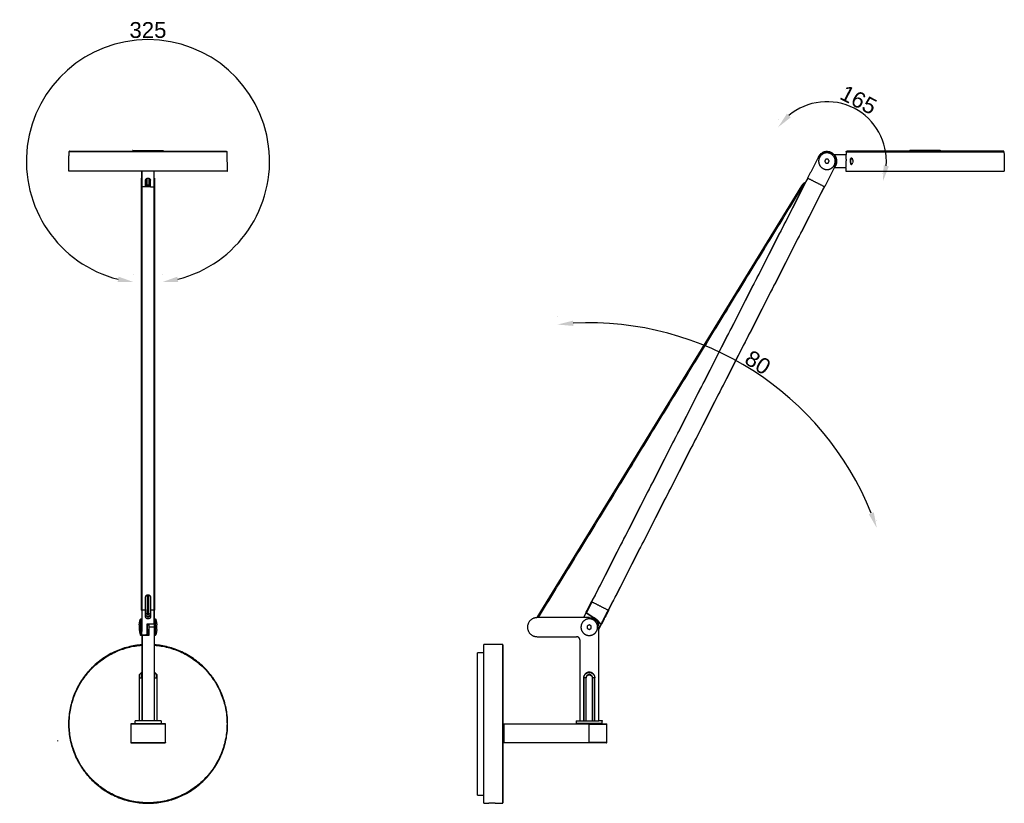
# Model space of a CAD drawing. Header units: millimetres. Extents: x 2691 to 4168, y -18 to 925.
# Tile 3 of 3: x 3546 to 4168, y 349 to 843. Entities that reach past the tile are written whole.
import ezdxf

# ---------------------------------------------------------------- set-up
doc = ezdxf.new("R2010")
doc.units = ezdxf.units.MM
doc.header["$MEASUREMENT"] = 0
for name, color, linetype in [('Linee visibili 2D', 7, 'Continuous'), ('Linee visibili 2D - Tangent', 7, 'Continuous'), ('Predefinito', 7, 'Continuous'), ('quote', 7, 'Continuous')]:
    doc.layers.add(name, color=color, linetype=linetype)
doc.styles.add('Predefinito', font='arial.ttf')
doc.dimstyles.new('Stile di quota 01', dxfattribs={"dimscale": 10, "dimtxt": 1, "dimasz": 1, "dimexe": 0.5, "dimexo": 0.5, "dimgap": 0.09, "dimtad": 1, "dimtoh": 1, "dimzin": 1, "dimdsep": 46, "dimtxsty": 'Predefinito', "dimcen": 0.5, "dimazin": 0, "dimtfac": 1, "dimtdec": 4, "dimtix": 1, "dimtmove": 0, "dimatfit": 3, "dimfxl": 0, "dimtolj": 1, "dimtzin": 1, "dimarcsym": 0})

# ---------------------------------------------------------------- blocks, each defined once
blk = doc.blocks.new('*D4')
at = {"layer": 'Defpoints', "color": 0}
for p in [(3627.34, 830.85), (3627.34, 754.1), (3618.36, 677.87), (3636.32, 677.87)]:
    blk.add_point(p, dxfattribs=at)
at = {"layer": 'quote', "color": 0, "lineweight": -2}
for p, q in [((3618.36, 682.87), (3618.36, 682.87)), ((3636.32, 682.87), (3636.32, 682.87))]:
    blk.add_line(p, q, dxfattribs=at)
blk.add_arc((3627.34, 754.1), 76.75, 284.18935, 255.81065, dxfattribs=at)
at = {"layer": 'quote', "color": 0}
for points in [[(3608.22, 678.05), (3608.82, 681.32), (3618.36, 677.87)], [(3645.85, 681.32), (3646.45, 678.05), (3636.32, 677.87)]]:
    blk.add_solid(points, dxfattribs=at)
at = {"layer": 'quote', "color": 0, "insert": (3627.34, 836.86), "char_height": 10, "attachment_point": 5, "style": 'Predefinito'}
blk.add_mtext('325', dxfattribs=at)
blk = doc.blocks.new('*D5')
at = {"layer": 'Defpoints', "color": 0}
for p in [(4073.09, 787.52), (4025.06, 775.57), (4055.89, 754.16), (4091.21, 741.47)]:
    blk.add_point(p, dxfattribs=at)
at = {"layer": 'quote', "color": 0, "lineweight": -2}
for p, q in [((4025.06, 780.57), (4025.06, 780.57)), ((4091.21, 746.47), (4091.21, 746.47))]:
    blk.add_line(p, q, dxfattribs=at)
blk.add_arc((4055.89, 754.16), 37.53, 355.54104, 129.91745, dxfattribs=at)
at = {"layer": 'quote', "color": 0}
for points in [[(4030.58, 784.07), (4033.04, 781.82), (4025.06, 775.57)], [(4091.68, 751.6), (4094.94, 750.9), (4091.21, 741.47)]]:
    blk.add_solid(points, dxfattribs=at)
at = {"layer": 'quote', "color": 0, "insert": (4075.84, 792.86), "char_height": 10, "attachment_point": 5, "rotation": 332.72924, "style": 'Predefinito'}
blk.add_mtext('165', dxfattribs=at)
blk = doc.blocks.new('*D6')
at = {"layer": 'Defpoints', "color": 0}
for p in [(3885.83, 651.12), (4009.03, 622.11), (4087.39, 522.72), (3905.9, 460.22)]:
    blk.add_point(p, dxfattribs=at)
at = {"layer": 'quote', "color": 0, "lineweight": -2}
for p, q in [((3885.83, 656.12), (3885.83, 656.12)), ((4087.39, 527.72), (4087.39, 527.72))]:
    blk.add_line(p, q, dxfattribs=at)
blk.add_arc((3905.9, 460.22), 191.95, 21.98531, 93.01469, dxfattribs=at)
at = {"layer": 'quote', "color": 0}
for points in [[(3895.67, 653.57), (3895.93, 650.24), (3885.83, 651.12)], [(4082.32, 531.5), (4085.45, 532.67), (4087.39, 522.72)]]:
    blk.add_solid(points, dxfattribs=at)
at = {"layer": 'quote', "color": 0, "insert": (4012.26, 627.17), "char_height": 10, "attachment_point": 5, "rotation": 327.5, "style": 'Predefinito'}
blk.add_mtext('80', dxfattribs=at)

msp = doc.modelspace()

# ---------------------------------------------------------------- linework, layer by layer
at = {"layer": 'Linee visibili 2D'}
for points, degree, knots in [([(3577.899, 760.414), (3577.874, 760.414), (3577.85, 760.414), (3602.593, 760.414), (3627.337, 760.414)], 2, [0, 0, 0, 0.0491996, 0.0491996, 49.5362022, 49.5362022, 49.5362022]), ([(3577.55, 760.118), (3577.55, 760.163), (3577.574, 760.254), (3577.657, 760.355), (3577.787, 760.419), (3577.876, 760.414), (3577.926, 760.414)], 3, [0, 0, 0, 0, 0.13583957, 0.27055379, 0.39228643, 0.54444177, 0.54444177, 0.54444177, 0.54444177]), ([(3617.727, 760.914), (3617.708, 760.914), (3617.688, 760.914), (3622.513, 760.914), (3627.337, 760.914)], 2, [0, 0, 0, 0.0390288, 0.0390288, 9.6874579, 9.6874579, 9.6874579]), ([(3676.775, 760.414), (3676.82, 760.415), (3676.908, 760.413), (3677.029, 760.345), (3677.103, 760.242), (3677.123, 760.158), (3677.124, 760.118)], 3, [0, 0, 0, 0, 0.13897082, 0.26580089, 0.39669856, 0.51711003, 0.51711003, 0.51711003, 0.51711003]), ([(3677.287, 747.914), (3677.312, 747.914), (3677.337, 747.914), (3652.337, 747.914), (3627.337, 747.914)], 2, [0, 0, 0, 0.0497097, 0.0497097, 50.0497097, 50.0497097, 50.0497097]), ([(3622.658, 465.445), (3622.658, 464.69), (3622.658, 463.936), (3622.658, 461.075), (3622.658, 458.214), (3622.658, 456.594), (3622.658, 454.974)], 2, [0, 0, 0, 1.508933, 1.508933, 7.2303098, 7.2303098, 10.4712095, 10.4712095, 10.4712095]), ([(3623.437, 455.242), (3623.437, 455.255), (3623.439, 455.281), (3623.454, 455.33), (3623.491, 455.385), (3623.556, 455.43), (3623.607, 455.441), (3623.632, 455.442)], 3, [0, 0, 0, 0, 0.0385494, 0.07723792, 0.15456032, 0.23197755, 0.30912545, 0.30912545, 0.30912545, 0.30912545]), ([(3628.552, 349.161), (3628.49, 349.159), (3628.361, 349.156), (3628.153, 349.152), (3627.942, 349.148), (3627.772, 349.147), (3627.631, 349.146), (3627.447, 349.146), (3627.247, 349.146), (3627.038, 349.147), (3626.904, 349.149), (3626.772, 349.151), (3626.615, 349.154), (3626.378, 349.159), (3626.149, 349.165), (3625.945, 349.173), (3625.794, 349.18), (3625.647, 349.187), (3625.543, 349.193), (3625.484, 349.197), (3625.45, 349.2), (3625.429, 349.203), (3625.447, 349.206), (3625.468, 349.204), (3625.512, 349.205), (3625.571, 349.204), (3625.647, 349.203), (3625.747, 349.2), (3625.867, 349.198), (3626.065, 349.194), (3626.216, 349.192), (3626.32, 349.19)], 3, [0, 0, 0, 0, 0.1867473, 0.3864776, 0.6254176, 0.8170323, 0.8985688, 1.0473137, 1.3684867, 1.4981118, 1.6768608, 1.7707592, 1.8917107, 2.1490394, 2.4825442, 2.5779406, 2.761128, 2.9379708, 3.0187777, 3.0744424, 3.1139092, 3.1225867, 3.1301832, 3.1583159, 3.1929764, 3.2569878, 3.3390799, 3.4184266, 3.5590618, 3.6982609, 4.0118489, 4.0118489, 4.0118489, 4.0118489]), ([(3627.437, 349.18), (3627.555, 349.18), (3627.787, 349.181), (3628.185, 349.185), (3628.537, 349.19), (3628.899, 349.196), (3629.125, 349.201), (3629.31, 349.204), (3629.381, 349.205), (3629.44, 349.205), (3629.408, 349.196), (3629.343, 349.195), (3629.264, 349.187), (3629.152, 349.183), (3629.024, 349.176), (3628.874, 349.171), (3628.714, 349.165), (3628.607, 349.162), (3628.552, 349.161)], 3, [0, 0, 0, 0, 0.3535907, 0.6959588, 1.1945492, 1.4098959, 1.7839454, 1.8703325, 1.966867, 2.0002039, 2.0199397, 2.0787919, 2.1757773, 2.2728117, 2.404475, 2.5673141, 2.7200187, 2.8863174, 2.8863174, 2.8863174, 2.8863174]), ([(3846.396, 349.18), (3846.369, 349.181), (3846.309, 349.183), (3846.177, 349.187), (3845.919, 349.194), (3845.387, 349.203), (3844.785, 349.207), (3844.174, 349.201), (3843.546, 349.189), (3843.061, 349.174), (3842.736, 349.161)], 3, [0, 0, 0, 0, 0.0816389, 0.1806603, 0.3963301, 0.8542989, 1.7765397, 2.2027561, 2.6869159, 3.6609192, 3.6609192, 3.6609192, 3.6609192])]:
    msp.add_open_spline(points, degree=degree, knots=knots, dxfattribs=at)
for points in [[(3577.337, 747.915), (3577.443, 754.017), (3577.55, 760.118)], [(3617.488, 760.414), (3617.488, 760.564), (3617.488, 760.714)], [(3627.337, 760.914), (3632.142, 760.914), (3636.946, 760.914)], [(3627.337, 760.414), (3652.056, 760.414), (3676.775, 760.414)], [(3637.185, 760.714), (3637.185, 760.564), (3637.186, 760.414)], [(3677.124, 760.118), (3677.23, 754.016), (3677.337, 747.915)], [(4068.046, 760.117), (4068.031, 759.263), (4068.017, 758.41)], [(4068.096, 760.116), (4117.858, 760.117), (4167.62, 760.119)], [(4167.271, 760.414), (4117.809, 760.414), (4068.346, 760.414)], [(4107.985, 760.714), (4107.985, 760.564), (4107.985, 760.414)], [(4127.443, 760.914), (4117.814, 760.914), (4108.185, 760.914)], [(4127.682, 760.414), (4127.682, 760.564), (4127.682, 760.714)], [(4167.62, 760.119), (4167.727, 754.017), (4167.833, 747.915)], [(4050.512, 756.89), (4047.107, 750.217), (4043.702, 743.545)], [(4055.108, 755.375), (4054.78, 754.732), (4054.452, 754.089)], [(4054.452, 754.089), (4054.845, 753.484), (4055.237, 752.878)], [(4056.549, 755.449), (4055.829, 755.412), (4055.108, 755.375)], [(4055.237, 752.878), (4055.958, 752.916), (4056.679, 752.953)], [(4057.335, 754.239), (4056.942, 754.844), (4056.549, 755.449)], [(4056.679, 752.953), (4057.007, 753.596), (4057.335, 754.238)], [(4068.031, 758.164), (4064.338, 758.164), (4060.646, 758.164)], [(3627.337, 747.914), (3602.362, 747.914), (3577.387, 747.914)], [(3623.362, 747.834), (3623.362, 743.008), (3623.362, 738.183)], [(3631.362, 738.061), (3631.362, 742.987), (3631.362, 747.914)], [(4054.449, 738.061), (4057.858, 744.741), (4061.267, 751.422)], [(4060.646, 750.164), (4064.269, 750.164), (4067.893, 750.164)], [(4067.868, 749.921), (4067.851, 748.917), (4067.833, 747.914)], [(4067.833, 747.914), (4117.808, 747.914), (4167.784, 747.914)], [(3623.287, 738.167), (3623.287, 740.803), (3623.287, 743.439)], [(3625.827, 742.152), (3625.827, 740.117), (3625.827, 738.083)], [(3625.852, 738.576), (3625.852, 740.364), (3625.852, 742.152)], [(3627.327, 743.482), (3627.362, 743.482), (3627.397, 743.482)], [(3628.897, 738.071), (3628.897, 740.105), (3628.897, 742.14)], [(3631.487, 743.439), (3631.487, 740.803), (3631.487, 738.167)], [(4043.731, 743.53), (3975.55, 609.921), (3907.37, 476.312)], [(4043.732, 743.529), (4043.717, 743.537), (4043.702, 743.545)], [(4043.732, 743.529), (4043.821, 743.484), (4043.909, 743.439)], [(4043.941, 743.423), (4049.075, 740.803), (4054.21, 738.183)], [(3623.287, 470.948), (3623.287, 604.557), (3623.287, 738.167)], [(3628.897, 738.076), (3626.193, 738.076), (3623.49, 738.076)], [(3628.897, 738.53), (3627.367, 738.53), (3625.836, 738.53)], [(3627.863, 739.004), (3627.362, 739.004), (3626.861, 739.004)], [(3628.897, 738.071), (3630.13, 738.066), (3631.362, 738.061)], [(3631.487, 738.167), (3631.487, 604.557), (3631.487, 470.948)], [(3918.059, 470.857), (3986.239, 604.466), (4054.42, 738.076)], [(4054.242, 738.167), (4054.315, 738.129), (4054.388, 738.092)], [(4054.449, 738.061), (4054.418, 738.076), (4054.388, 738.092)], [(3625.887, 470.857), (3625.887, 475.088), (3625.887, 479.319)], [(3628.887, 479.319), (3628.887, 475.092), (3628.887, 470.864)], [(3903.911, 469.605), (3905.626, 472.966), (3907.341, 476.327)], [(3907.37, 476.312), (3907.459, 476.266), (3907.548, 476.221)], [(3907.58, 476.205), (3912.714, 473.584), (3917.849, 470.964)], [(3623.387, 470.842), (3623.387, 470.863), (3623.387, 470.884)], [(3625.867, 470.852), (3624.627, 470.847), (3623.387, 470.842)], [(3623.387, 470.842), (3623.387, 464.162), (3623.387, 457.481)], [(3625.867, 466.737), (3625.867, 468.795), (3625.867, 470.852)], [(3625.867, 466.737), (3625.893, 467.449), (3625.92, 468.161)], [(3625.92, 468.161), (3625.92, 469.759), (3625.92, 471.357)], [(3627.366, 467.001), (3627.366, 466.9), (3627.366, 466.8)], [(3627.408, 467.297), (3627.408, 468.022), (3627.408, 468.747)], [(3627.408, 467.001), (3627.408, 467.149), (3627.408, 467.297)], [(3628.854, 471.357), (3628.854, 469.759), (3628.854, 468.161)], [(3628.854, 468.161), (3628.88, 467.455), (3628.906, 466.749)], [(3628.906, 470.864), (3628.906, 468.807), (3628.906, 466.749)], [(3631.284, 470.857), (3630.095, 470.857), (3628.906, 470.857)], [(3631.387, 462.487), (3631.387, 466.678), (3631.387, 470.869)], [(3631.437, 460.224), (3631.437, 463.224), (3631.437, 466.224)], [(3905.896, 466.224), (3889.396, 466.224), (3872.896, 466.224)], [(3903.938, 469.591), (3903.079, 467.907), (3902.22, 466.224)], [(3909.315, 465.688), (3906.717, 467.314), (3904.118, 468.94)], [(3918.088, 470.842), (3916.865, 468.445), (3915.641, 466.048)], [(3917.881, 470.948), (3917.954, 470.911), (3918.027, 470.873)], [(3622.658, 465.474), (3623.022, 465.474), (3623.387, 465.474)], [(3626.887, 457.495), (3626.887, 459.895), (3626.887, 462.295)], [(3631.192, 462.123), (3629.04, 462.073), (3626.887, 462.023)], [(3627.457, 465.452), (3627.387, 465.452), (3627.317, 465.451)], [(3627.937, 462.047), (3627.937, 461.135), (3627.937, 460.224)], [(3627.937, 460.224), (3627.937, 457.63), (3627.937, 455.036)], [(3627.937, 460.224), (3627.937, 457.63), (3627.937, 455.036)], [(3631.389, 465.474), (3631.753, 465.474), (3632.117, 465.474)], [(3631.437, 462.324), (3631.437, 461.274), (3631.437, 460.224)], [(3631.437, 401.224), (3631.437, 430.724), (3631.437, 460.224)], [(3631.437, 401.224), (3631.437, 430.724), (3631.437, 460.224)], [(3905.896, 461.667), (3905.271, 461.306), (3904.646, 460.945)], [(3904.646, 460.945), (3904.646, 460.224), (3904.646, 459.502)], [(3907.146, 460.945), (3906.521, 461.306), (3905.896, 461.667)], [(3907.146, 459.502), (3907.146, 460.224), (3907.146, 460.945)], [(3912.881, 462.182), (3911.747, 463.399), (3910.613, 464.617)], [(3911.896, 458.776), (3912.794, 460.536), (3913.692, 462.295)], [(3911.896, 401.224), (3911.896, 430.724), (3911.896, 460.224)], [(3915.347, 465.47), (3914.533, 463.876), (3913.719, 462.281)], [(3623.387, 454.974), (3623.022, 454.974), (3622.658, 454.974)], [(3623.387, 455.222), (3623.387, 456.352), (3623.387, 457.481)], [(3623.465, 454.192), (3623.426, 454.191), (3623.387, 454.191)], [(3623.437, 455.222), (3623.437, 455.082), (3623.437, 454.942)], [(3623.437, 454.942), (3623.437, 428.083), (3623.437, 401.224)], [(3623.437, 454.937), (3623.437, 428.081), (3623.437, 401.224)], [(3623.631, 455.442), (3625.784, 455.489), (3627.937, 455.536)], [(3623.634, 455.442), (3625.785, 455.489), (3627.936, 455.536)], [(3626.887, 455.513), (3626.887, 456.504), (3626.887, 457.495)], [(3632.117, 454.973), (3631.753, 454.973), (3631.389, 454.973)], [(3872.896, 454.224), (3885.396, 454.224), (3897.896, 454.224)], [(3904.646, 459.502), (3905.271, 459.141), (3905.896, 458.78)], [(3905.896, 458.78), (3906.521, 459.141), (3907.146, 459.502)], [(3851.196, 449.225), (3845.296, 449.276), (3839.396, 449.328)], [(3839.396, 399.224), (3839.396, 424.276), (3839.396, 449.328)], [(3851.396, 449.025), (3851.396, 424.124), (3851.396, 399.224)], [(3899.896, 452.224), (3899.896, 426.724), (3899.896, 401.224)], [(3839.396, 444.14), (3837.396, 444.123), (3835.396, 444.106)], [(3835.396, 399.224), (3835.396, 421.665), (3835.396, 444.106)], [(3621.937, 428.224), (3621.937, 429.182), (3621.937, 430.141)], [(3621.937, 428.224), (3621.937, 429.166), (3621.937, 430.109)], [(3621.995, 430.282), (3622.687, 430.974), (3623.378, 431.665)], [(3621.995, 430.282), (3622.673, 430.959), (3623.35, 431.636)], [(3631.495, 431.665), (3632.187, 430.974), (3632.878, 430.282)], [(3631.524, 431.636), (3632.201, 430.959), (3632.878, 430.282)], [(3632.937, 430.141), (3632.937, 429.182), (3632.937, 428.224)], [(3621.937, 401.224), (3621.937, 414.724), (3621.937, 428.224)], [(3621.937, 401.224), (3621.937, 414.724), (3621.937, 428.224)], [(3632.937, 428.224), (3632.937, 414.724), (3632.937, 401.224)], [(3632.937, 428.224), (3632.937, 414.724), (3632.937, 401.224)], [(3616.437, 399.024), (3616.437, 393.224), (3616.437, 387.424)], [(3638.237, 399.224), (3627.437, 399.224), (3616.637, 399.224)], [(3619.233, 399.42), (3619.218, 400.322), (3619.202, 401.224)], [(3635.672, 401.224), (3627.437, 401.224), (3619.202, 401.224)], [(3635.672, 401.224), (3635.656, 400.322), (3635.64, 399.42)], [(3638.437, 387.424), (3638.437, 393.224), (3638.437, 399.024)], [(3677.438, 399.224), (3677.49, 399.224), (3677.541, 399.224)], [(3835.396, 354.342), (3835.396, 376.783), (3835.396, 399.224)], [(3839.396, 349.119), (3839.396, 374.171), (3839.396, 399.224)], [(3851.396, 399.224), (3851.396, 374.323), (3851.396, 349.422)], [(3851.596, 398.224), (3851.746, 398.224), (3851.896, 398.224)], [(3851.896, 399.024), (3851.896, 399.124), (3851.896, 399.224)], [(3851.896, 399.224), (3878.896, 399.224), (3905.896, 399.224)], [(3851.896, 399.024), (3851.896, 393.224), (3851.896, 387.424)], [(3897.661, 401.224), (3897.677, 400.322), (3897.693, 399.42)], [(3914.1, 399.422), (3905.896, 399.421), (3897.693, 399.42)], [(3905.896, 399.224), (3911.296, 399.224), (3916.696, 399.224)], [(3914.1, 399.422), (3914.115, 400.323), (3914.131, 401.224)], [(3916.896, 387.424), (3916.896, 393.224), (3916.896, 399.024)], [(3570.436, 388.224), (3570.436, 388.474), (3570.436, 388.724)], [(3616.637, 387.224), (3627.437, 387.224), (3638.237, 387.224)], [(3851.896, 388.224), (3851.746, 388.224), (3851.596, 388.224)], [(3851.896, 387.224), (3851.896, 387.324), (3851.896, 387.424)], [(3905.896, 387.224), (3878.896, 387.224), (3851.896, 387.224)], [(3916.696, 387.224), (3911.296, 387.224), (3905.896, 387.224)], [(3835.396, 354.342), (3837.396, 354.324), (3839.396, 354.307)], [(3625.437, 349.203), (3625.437, 349.203), (3625.437, 349.204)], [(3839.396, 349.119), (3840.903, 349.132), (3842.409, 349.146)], [(3846.396, 349.18), (3848.796, 349.201), (3851.196, 349.222)]]:
    msp.add_open_spline(points, degree=2, dxfattribs=at)
for points, weights in [([(3627.337, 760.119), (3602.468, 760.12), (3577.599, 760.118)], [1, 0.999999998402, 1]), ([(4052.308, 759.051), (4050.895, 758.014), (4050.254, 756.384)], [1, 0.960666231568, 1]), ([(4058.28, 758.84), (4053.603, 761.227), (4051.217, 756.55)], [1, 0.707106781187, 1]), ([(4056.036, 760.223), (4055.466, 760.237), (4054.904, 760.144)], [1, 0.995611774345, 1]), ([(4057.621, 759.974), (4057.394, 760.041), (4057.162, 760.091)], [1, 0.999236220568, 1]), ([(4060.38, 758.239), (4059.278, 759.453), (4057.714, 759.945)], [1, 0.965322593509, 1]), ([(4068.123, 754.164), (4068.156, 756.289), (4068.016, 758.41)], [1, 0.999180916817, 1]), ([(4068.046, 760.116), (4068.048, 760.415), (4068.346, 760.414)], [1, 0.707352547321, 1]), ([(4107.985, 760.714), (4107.985, 760.914), (4108.185, 760.914)], [1, 0.707106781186, 1]), ([(4127.682, 760.714), (4127.681, 760.913), (4127.482, 760.914)], [1, 0.709110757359, 1]), ([(4167.62, 760.119), (4167.614, 760.413), (4167.32, 760.414)], [1, 0.714875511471, 1]), ([(4062.167, 754.164), (4062.19, 756.46), (4060.646, 758.16)], [1, 0.931002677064, 1]), ([(4060.646, 750.168), (4062.19, 751.867), (4062.167, 754.164)], [1, 0.930991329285, 1]), ([(4061.233, 751.018), (4063.086, 754.164), (4061.233, 757.31)], [1, 0.861576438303, 1]), ([(4067.983, 751.191), (4068.096, 752.675), (4068.123, 754.164)], [1, 0.999589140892, 1]), ([(4071.818, 752.66), (4071.745, 752.513), (4071.607, 752.426)], [1, 0.963224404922, 1]), ([(4071.687, 755.899), (4071.863, 755.767), (4071.935, 755.56)], [1, 0.956309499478, 1]), ([(3623.56, 747.816), (3623.559, 747.865), (3623.558, 747.914)], [1, 0.999999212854, 1]), ([(4067.869, 749.924), (4067.934, 750.557), (4067.983, 751.191)], [1, 0.999921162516, 1]), ([(3623.287, 743.439), (3623.3, 743.5), (3623.362, 743.51)], [1, 0.827823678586, 1]), ([(3623.42, 743.487), (3623.37, 743.473), (3623.362, 743.423)], [1, 0.843629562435, 1]), ([(3625.827, 742.152), (3625.912, 743.565), (3627.326, 743.482)], [1, 0.707620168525, 1]), ([(3631.362, 743.523), (3631.455, 743.527), (3631.487, 743.439)], [1, 0.805081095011, 1]), ([(3623.487, 738.076), (3623.353, 738.046), (3623.287, 738.167)], [1, 0.798688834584, 1]), ([(3623.362, 738.183), (3623.37, 738.132), (3623.42, 738.119)], [1, 0.843629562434, 1]), ([(3626.852, 739.004), (3626.324, 738.979), (3626.078, 738.51)], [1, 0.868092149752, 1]), ([(3627.354, 738.669), (3627.353, 738.6), (3627.353, 738.53)], [1, 0.999999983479, 1]), ([(3627.354, 739.004), (3627.354, 738.844), (3627.354, 738.685)], [1, 0.999999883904, 1]), ([(3627.391, 738.685), (3627.391, 738.677), (3627.391, 738.669)], [1, 0.999999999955, 1]), ([(3628.634, 738.53), (3628.386, 738.981), (3627.872, 739.004)], [1, 0.871929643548, 1]), ([(3631.487, 738.167), (3631.454, 738.077), (3631.358, 738.082)], [1, 0.804258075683, 1]), ([(3623.364, 470.877), (3623.301, 470.886), (3623.287, 470.948)], [1, 0.826563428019, 1]), ([(3627.408, 466.756), (3627.408, 466.738), (3627.408, 466.791)], [0.890190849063, 0.856441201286, 0.853781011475]), ([(3631.487, 470.948), (3631.443, 470.846), (3631.333, 470.86)], [1, 0.80036674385, 1]), ([(3905.896, 466.224), (3911.896, 466.224), (3911.896, 460.224)], [1, 0.707106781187, 1]), ([(3621.85, 460.945), (3621.816, 460.223), (3621.85, 459.502)], [1, 0.998864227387, 1]), ([(3621.85, 461.667), (3621.819, 461.306), (3621.85, 460.945)], [1, 0.996128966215, 1]), ([(3621.85, 461.667), (3622.017, 463.552), (3622.615, 465.347)], [1, 0.993168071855, 1]), ([(3622.645, 465.435), (3622.647, 465.441), (3622.649, 465.448)], [1, 0.999999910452, 1]), ([(3626.936, 457.948), (3627.284, 459.962), (3626.992, 461.985)], [1, 0.987693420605, 1]), ([(3627.713, 462.042), (3628.207, 458.686), (3627, 455.515)], [1, 0.967679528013, 1]), ([(3631.387, 462.324), (3631.383, 462.132), (3631.192, 462.126)], [1, 0.724220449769, 1]), ([(3631.387, 462.324), (3631.387, 462.311), (3631.387, 462.418)], [1, 0.869501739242, 0.9374684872]), ([(3632.133, 465.426), (3632.755, 463.594), (3632.925, 461.667)], [1, 0.992840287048, 1]), ([(3632.925, 460.945), (3632.956, 461.306), (3632.925, 461.667)], [1, 0.996363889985, 1]), ([(3632.925, 459.502), (3632.959, 460.224), (3632.925, 460.945)], [1, 0.998864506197, 1]), ([(3905.896, 465.474), (3900.646, 465.474), (3900.646, 460.224)], [1, 0.707106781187, 1]), ([(3909.315, 465.688), (3910.035, 465.238), (3910.613, 464.617)], [1, 0.991444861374, 1]), ([(3621.85, 459.502), (3621.82, 459.141), (3621.85, 458.78)], [1, 0.996362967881, 1]), ([(3621.85, 458.78), (3622.02, 456.853), (3622.642, 455.021)], [1, 0.992840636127, 1]), ([(3623.437, 455.242), (3623.439, 455.436), (3623.633, 455.441)], [1, 0.720475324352, 1]), ([(3627.937, 456.973), (3627.753, 456.24), (3627.504, 455.526)], [1, 0.998974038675, 1]), ([(3632.131, 455.012), (3632.128, 455.006), (3632.126, 454.999)], [1, 0.999999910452, 1]), ([(3632.925, 458.78), (3632.759, 456.895), (3632.16, 455.1)], [1, 0.993167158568, 1]), ([(3632.925, 458.78), (3632.957, 459.141), (3632.925, 459.502)], [1, 0.996129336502, 1]), ([(3899.896, 452.224), (3899.896, 454.224), (3897.896, 454.224)], [1, 0.707106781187, 1]), ([(3623.437, 449.168), (3577.332, 445.476), (3577.332, 399.224)], [1, 0.734790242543, 1]), ([(3577.435, 399.224), (3577.435, 445.373), (3623.437, 449.065)], [1, 0.734846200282, 1]), ([(3677.541, 399.224), (3677.541, 445.476), (3631.437, 449.168)], [1, 0.734790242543, 1]), ([(3631.437, 449.065), (3677.438, 445.373), (3677.438, 399.224)], [1, 0.734846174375, 1]), ([(3851.396, 449.025), (3851.396, 449.225), (3851.196, 449.225)], [1, 0.707108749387, 1]), ([(3621.937, 430.141), (3621.937, 430.224), (3621.995, 430.282)], [1, 0.923965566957, 1]), ([(3621.937, 430.141), (3621.937, 430.167), (3621.944, 430.192)], [1, 0.991596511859, 1]), ([(3621.955, 430.223), (3621.964, 430.243), (3621.977, 430.261)], [1, 0.993883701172, 1]), ([(3623.378, 431.665), (3623.435, 431.721), (3623.437, 431.801)], [1, 0.929135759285, 1]), ([(3623.378, 431.665), (3623.414, 431.701), (3623.428, 431.749)], [1, 0.970060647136, 1]), ([(3631.437, 431.801), (3631.439, 431.721), (3631.495, 431.665)], [1, 0.929135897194, 1]), ([(3631.445, 431.749), (3631.46, 431.701), (3631.495, 431.665)], [1, 0.970060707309, 1]), ([(3632.878, 430.282), (3632.937, 430.224), (3632.937, 430.141)], [1, 0.923965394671, 1]), ([(3632.93, 430.192), (3632.937, 430.167), (3632.937, 430.141)], [1, 0.991596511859, 1]), ([(3616.637, 399.224), (3616.437, 399.224), (3616.437, 399.024)], [1, 0.707106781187, 1]), ([(3619.233, 399.421), (3619.233, 399.422), (3627.437, 399.422)], [1, 0.707106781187, 1]), ([(3619.427, 399.224), (3619.237, 399.23), (3619.233, 399.42)], [1, 0.724130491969, 1]), ([(3627.437, 399.422), (3635.64, 399.422), (3635.64, 399.421)], [1, 0.707106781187, 1]), ([(3635.64, 399.42), (3635.637, 399.23), (3635.447, 399.224)], [1, 0.724128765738, 1]), ([(3638.437, 399.024), (3638.437, 399.224), (3638.237, 399.224)], [1, 0.707106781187, 1]), ([(3851.596, 398.224), (3851.4, 398.224), (3851.396, 398.42)], [1, 0.713618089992, 1]), ([(3897.693, 399.42), (3897.696, 399.23), (3897.887, 399.224)], [1, 0.724128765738, 1]), ([(3914.1, 399.422), (3914.099, 399.228), (3913.905, 399.224)], [1, 0.716080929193, 1]), ([(3916.896, 399.024), (3916.896, 399.224), (3916.696, 399.224)], [1, 0.707107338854, 1]), ([(3616.437, 387.424), (3616.437, 387.224), (3616.637, 387.224)], [1, 0.707106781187, 1]), ([(3638.437, 387.424), (3638.437, 387.224), (3638.237, 387.224)], [1, 0.707106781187, 1]), ([(3851.596, 388.224), (3851.4, 388.224), (3851.396, 388.027)], [1, 0.713618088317, 1]), ([(3916.696, 387.224), (3916.896, 387.224), (3916.896, 387.424)], [1, 0.707108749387, 1]), ([(3842.736, 349.161), (3842.572, 349.154), (3842.408, 349.146)], [1, 0.999995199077, 1]), ([(3851.198, 349.222), (3851.396, 349.224), (3851.396, 349.422)], [1, 0.709417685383, 1])]:
    msp.add_rational_spline(points, weights, degree=2, dxfattribs=at)
for points, weights, knots in [([(3677.074, 760.117), (3677.099, 760.117), (3677.124, 760.117), (3652.23, 760.12), (3627.337, 760.119)], [1, 0.999998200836, 1, 0.999999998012, 1], [0, 0, 0, 0.049498, 0.049498, 49.8364686, 49.8364686, 49.8364686]), ([(4061.267, 751.422), (4064.009, 756.795), (4058.635, 759.537), (4053.262, 762.279), (4050.52, 756.906)], [1, 0.707106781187, 1, 0.707106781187, 1], [0, 0, 0, 9.4758408, 9.4758408, 18.9516815, 18.9516815, 18.9516815]), ([(4051.217, 756.55), (4049.622, 753.426), (4051.899, 750.757), (4054.176, 748.088), (4057.513, 749.17), (4060.85, 750.252), (4061.127, 753.749), (4061.404, 757.246), (4058.28, 758.84)], [1, 0.831469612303, 1, 0.831469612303, 1, 0.831469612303, 1, 0.831479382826, 1], [0, 0, 0, 6.1851048, 6.1851048, 12.3702096, 12.3702096, 18.5553144, 18.5553144, 24.7402345, 24.7402345, 24.7402345]), ([(4054.347, 760.024), (4054.022, 759.939), (4053.709, 759.817), (4053.492, 759.734), (4053.282, 759.634)], [1, 0.998465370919, 1, 0.999265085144, 1], [0, 0, 0, 0.6716662, 0.6716662, 1.1364397, 1.1364397, 1.1364397]), ([(4060.594, 758.144), (4060.577, 758.144), (4060.559, 758.146), (4060.511, 758.152), (4060.466, 758.174), (4060.417, 758.198), (4060.38, 758.239)], [1, 0.998152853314, 1, 0.985956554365, 1, 0.982899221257, 1], [0, 0, 0, 0.03481008, 0.03481008, 0.13232046, 0.13232046, 0.2416988, 0.2416988, 0.2416988]), ([(3627.397, 743.482), (3628.002, 743.484), (3628.458, 743.086), (3628.89, 742.712), (3628.897, 742.14)], [1, 0.935673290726, 1, 0.911994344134, 1], [0, 0, 0, 1.1568719, 1.1568719, 2.232017, 2.232017, 2.232017]), ([(4042.279, 740.686), (4039.764, 739.849), (4039.555, 737.207), (4039.493, 736.429), (4039.728, 735.686)], [1, 0.833590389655, 1, 0.981524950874, 1], [0, 0, 0, 4.6817628, 4.6817628, 6.2219329, 6.2219329, 6.2219329]), ([(3625.887, 479.319), (3625.973, 480.732), (3627.387, 480.655), (3628.8, 480.732), (3628.887, 479.319)], [1, 0.709464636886, 1, 0.70946463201, 1], [0, 0, 0, 2.2291477, 2.2291477, 4.4582954, 4.4582954, 4.4582954]), ([(3627.317, 465.451), (3626.572, 465.436), (3626.11, 466.022), (3625.869, 466.338), (3625.867, 466.737)], [1, 0.895321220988, 1, 0.948180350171, 1], [0, 0, 0, 1.3830944, 1.3830944, 2.1519715, 2.1519715, 2.1519715]), ([(3628.906, 466.749), (3628.883, 465.909), (3628.105, 465.591), (3627.796, 465.453), (3627.457, 465.452)], [1, 0.838205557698, 1, 0.978329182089, 1], [0, 0, 0, 1.4898532, 1.4898532, 2.1575384, 2.1575384, 2.1575384]), ([(3872.896, 466.224), (3866.896, 466.224), (3866.896, 460.224), (3866.896, 454.224), (3872.896, 454.224)], [1, 0.707106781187, 1, 0.707106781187, 1], [-18.8495559, -18.8495559, -18.8495559, -9.424778, -9.424778, 0, 0, 0]), ([(3904.118, 468.94), (3904.034, 468.993), (3903.976, 469.074), (3903.846, 469.256), (3903.895, 469.474)], [1, 0.980771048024, 1, 0.91298662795, 1], [0, 0, 0, 0.19639206, 0.19639206, 0.61660941, 0.61660941, 0.61660941]), ([(3632.117, 455.002), (3632.117, 454.741), (3632.117, 456.511), (3632.117, 458.992), (3632.117, 462.233), (3632.117, 465.474), (3632.117, 465.474)], [0.936801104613, 0.873602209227, 1, 0.831469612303, 1, 0.831469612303, 1], [15.9781874, 15.9781874, 15.9781874, 20.6170159, 20.6170159, 26.8021207, 26.8021207, 32.9872255, 32.9872255, 32.9872255]), ([(3900.646, 460.224), (3900.646, 456.716), (3903.887, 455.373), (3907.128, 454.031), (3909.609, 456.511), (3912.089, 458.992), (3910.747, 462.233), (3909.404, 465.474), (3905.896, 465.474)], [1, 0.831469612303, 1, 0.831469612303, 1, 0.831469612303, 1, 0.831469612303, 1], [0, 0, 0, 6.1851048, 6.1851048, 12.3702096, 12.3702096, 18.5553144, 18.5553144, 24.7404191, 24.7404191, 24.7404191]), ([(3913.692, 462.295), (3913.538, 461.994), (3913.202, 462.025), (3913.011, 462.042), (3912.881, 462.182)], [1, 0.828352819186, 1, 0.934012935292, 1], [0, 0, 0, 0.59463626, 0.59463626, 0.95988964, 0.95988964, 0.95988964]), ([(3623.437, 455.242), (3623.437, 455.231), (3623.437, 455.221), (3623.437, 455.145), (3623.437, 454.942)], [1, 1, 1, 0.828384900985, 1], [0, 0, 0, 0.02156031, 0.02156031, 0.37365, 0.37365, 0.37365]), ([(3632.937, 430.109), (3632.937, 430.141), (3632.937, 430.141), (3632.937, 430.141), (3632.937, 428.224)], [0.935929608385, 0.963388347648, 1, 0.707106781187, 1], [2.6350307, 2.6350307, 2.6350307, 3.0114636, 3.0114636, 6.0229273, 6.0229273, 6.0229273]), ([(3577.332, 399.224), (3577.332, 349.119), (3627.437, 349.119), (3677.541, 349.119), (3677.541, 399.224)], [1, 0.707106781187, 1, 0.707106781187, 1], [0, 0, 0, 78.7037158, 78.7037158, 157.4074316, 157.4074316, 157.4074316]), ([(3677.438, 399.224), (3677.438, 349.222), (3627.437, 349.222), (3577.435, 349.222), (3577.435, 399.224)], [1, 0.707106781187, 1, 0.707106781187, 1], [0, 0, 0, 78.5419389, 78.5419389, 157.0838778, 157.0838778, 157.0838778])]:
    msp.add_rational_spline(points, weights, degree=2, knots=knots, dxfattribs=at)
at = {"layer": 'Linee visibili 2D - Tangent'}
for points, weights in [([(3627.337, 760.714), (3622.433, 760.714), (3617.528, 760.714)], [1, 0.999999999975, 1]), ([(4070.709, 755.193), (4070.732, 755.298), (4070.761, 755.402)], [1, 0.999520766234, 1]), ([(4071.039, 755.217), (4071.01, 755.129), (4070.987, 755.039)], [1, 0.999375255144, 1]), ([(3623.362, 747.907), (3623.427, 747.787), (3623.56, 747.816)], [1, 0.798866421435, 1]), ([(3626.903, 468.607), (3625.937, 468.6), (3625.92, 468.161)], [0.99341112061, 0.716583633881, 1]), ([(3625.948, 467.91), (3626.259, 466.843), (3627.369, 466.869)], [1, 0.792674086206, 1]), ([(3627.404, 466.869), (3628.515, 466.843), (3628.825, 467.91)], [1, 0.792674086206, 1]), ([(3628.854, 468.161), (3628.837, 468.607), (3627.854, 468.607)], [1, 0.713250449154, 1]), ([(3904.004, 469.638), (3903.796, 469.23), (3904.184, 468.987)], [1, 0.737397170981, 1]), ([(3631.387, 462.487), (3631.322, 462.367), (3631.189, 462.396)], [1, 0.798866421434, 1]), ([(3631.189, 462.396), (3631.19, 462.264), (3631.191, 462.131)], [1, 0.999998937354, 1]), ([(3910.668, 464.668), (3910.083, 465.296), (3909.355, 465.751)], [1, 0.991444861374, 1]), ([(3909.461, 465.921), (3910.211, 465.452), (3910.814, 464.804)], [1, 0.991444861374, 1]), ([(3577.635, 399.224), (3577.635, 445.173), (3623.437, 448.864)], [1, 0.734955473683, 1]), ([(3631.437, 448.864), (3677.238, 445.173), (3677.238, 399.224)], [1, 0.734955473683, 1]), ([(3851.198, 449.225), (3851.197, 449.225), (3851.197, 399.224)], [1, 0.707106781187, 1]), ([(3851.197, 399.224), (3851.197, 349.222), (3851.198, 349.222)], [1, 0.707106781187, 1])]:
    msp.add_rational_spline(points, weights, degree=2, dxfattribs=at)
for points, weights, knots in [([(3637.145, 760.714), (3637.165, 760.714), (3637.185, 760.714), (3632.261, 760.714), (3627.337, 760.714)], [1, 0.999999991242, 1, 0.999999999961, 1], [0, 0, 0, 0.0398378, 0.0398378, 9.8882669, 9.8882669, 9.8882669]), ([(3627.336, 747.941), (3626.536, 747.914), (3625.736, 747.888), (3624.648, 747.851), (3623.56, 747.816)], [1, 0.999999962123, 1, 0.99999993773, 1], [0, 0, 0, 1.6009122, 1.6009122, 3.7778912, 3.7778912, 3.7778912]), ([(4042.003, 740.145), (4040.894, 739.62), (4040.336, 738.527), (4039.778, 737.433), (4040.004, 736.227)], [1, 0.9464847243, 1, 0.9464847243, 1], [0, 0, 0, 2.366151, 2.366151, 4.7323019, 4.7323019, 4.7323019]), ([(3626.92, 468.607), (3626.922, 468.436), (3627.051, 468.324), (3627.188, 468.205), (3627.369, 468.206)], [1, 0.911493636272, 1, 0.935365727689, 1], [0, 0, 0, 0.32209024, 0.32209024, 0.66870901, 0.66870901, 0.66870901]), ([(3627.404, 468.206), (3627.586, 468.205), (3627.722, 468.324), (3627.852, 468.436), (3627.854, 468.607)], [1, 0.935365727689, 1, 0.911493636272, 1], [0, 0, 0, 0.34661877, 0.34661877, 0.66870901, 0.66870901, 0.66870901]), ([(3904.182, 469.547), (3904.099, 469.385), (3904.205, 469.237), (3904.24, 469.188), (3904.29, 469.156)], [1, 0.854946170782, 1, 0.980771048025, 1], [0, 0, 0, 0.32720221, 0.32720221, 0.44503745, 0.44503745, 0.44503745]), ([(3913.701, 462.396), (3913.58, 462.167), (3913.324, 462.131), (3913.069, 462.096), (3912.89, 462.282)], [1, 0.890160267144, 1, 0.890160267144, 1], [0, 0, 0, 0.47770067, 0.47770067, 0.95540134, 0.95540134, 0.95540134]), ([(3913.036, 462.418), (3913.114, 462.335), (3913.229, 462.324), (3913.431, 462.306), (3913.523, 462.487)], [1, 0.934012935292, 1, 0.828352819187, 1], [0, 0, 0, 0.21915203, 0.21915203, 0.57593378, 0.57593378, 0.57593378]), ([(3621.995, 430.248), (3621.995, 430.282), (3621.995, 430.282), (3621.995, 430.282), (3621.995, 428.224)], [0.935929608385, 0.963388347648, 1, 0.707106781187, 1], [2.8294068, 2.8294068, 2.8294068, 3.2336078, 3.2336078, 6.4672155, 6.4672155, 6.4672155]), ([(3909.479, 428.224), (3909.479, 431.806), (3905.896, 431.806), (3902.313, 431.806), (3902.313, 428.224)], [1, 0.707106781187, 1, 0.707106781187, 1], [0, 0, 0, 5.6279162, 5.6279162, 11.2558323, 11.2558323, 11.2558323]), ([(3902.455, 428.224), (3902.455, 431.665), (3905.896, 431.665), (3909.338, 431.665), (3909.338, 428.224)], [1, 0.707106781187, 1, 0.707106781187, 1], [0, 0, 0, 5.405772, 5.405772, 10.8115441, 10.8115441, 10.8115441]), ([(3907.955, 428.224), (3907.955, 430.282), (3905.896, 430.282), (3903.838, 430.282), (3903.838, 428.224)], [1, 0.707106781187, 1, 0.707106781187, 1], [0, 0, 0, 3.2336078, 3.2336078, 6.4672155, 6.4672155, 6.4672155]), ([(3903.979, 428.224), (3903.979, 430.141), (3905.896, 430.141), (3907.813, 430.141), (3907.813, 428.224)], [1, 0.707106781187, 1, 0.707106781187, 1], [0, 0, 0, 3.0114636, 3.0114636, 6.0229273, 6.0229273, 6.0229273]), ([(3677.238, 399.224), (3677.238, 349.422), (3627.437, 349.422), (3577.635, 349.422), (3577.635, 399.224)], [1, 0.707106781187, 1, 0.707106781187, 1], [0, 0, 0, 78.2277886, 78.2277886, 156.4555772, 156.4555772, 156.4555772])]:
    msp.add_rational_spline(points, weights, degree=2, knots=knots, dxfattribs=at)
for points, degree in [([(4107.985, 760.714), (4117.813, 760.714), (4127.642, 760.714)], 2), ([(3623.56, 747.816), (3623.56, 742.954), (3623.56, 738.092)], 2), ([(3626.852, 739.004), (3626.852, 741.21), (3626.852, 743.415)], 2), ([(3627.872, 743.411), (3627.872, 741.208), (3627.872, 739.004)], 2), ([(3907.548, 476.221), (3975.729, 609.83), (4043.909, 743.439)], 2), ([(3623.487, 738.076), (3623.487, 604.466), (3623.487, 470.857)], 2), ([(3626.451, 738.894), (3626.451, 738.712), (3626.451, 738.53)], 2), ([(3626.674, 738.53), (3626.674, 738.757), (3626.674, 738.984)], 2), ([(3626.847, 738.53), (3626.847, 738.767), (3626.847, 739.004)], 2), ([(3627.955, 739), (3627.955, 738.765), (3627.955, 738.53)], 2), ([(3628.128, 738.961), (3628.128, 738.745), (3628.128, 738.53)], 2), ([(3628.351, 738.53), (3628.351, 738.686), (3628.351, 738.841)], 2), ([(3631.287, 470.874), (3631.287, 604.471), (3631.287, 738.068)], 2), ([(4054.242, 738.167), (3986.061, 604.557), (3917.881, 470.948)], 2), ([(3626.92, 480.589), (3626.92, 474.598), (3626.92, 468.607)], 2), ([(3627.854, 468.607), (3627.854, 474.598), (3627.854, 480.589)], 2), ([(3907.401, 476.296), (3905.703, 472.967), (3904.004, 469.638)], 2), ([(3907.58, 476.205), (3905.881, 472.876), (3904.182, 469.547)], 2), ([(3627.367, 466.8), (3627.342, 466.126), (3627.317, 465.451)], 2), ([(3627.457, 465.452), (3627.433, 466.104), (3627.408, 466.756)], 2), ([(3631.189, 462.396), (3631.189, 466.635), (3631.189, 470.873)], 2), ([(3904.004, 469.638), (3904.093, 469.593), (3904.182, 469.547)], 2), ([(3904.118, 468.94), (3904.151, 468.963), (3904.184, 468.987)], 2), ([(3904.184, 468.987), (3904.237, 469.072), (3904.29, 469.156)], 2), ([(3904.184, 468.987), (3906.77, 467.369), (3909.355, 465.751)], 2), ([(3904.29, 469.156), (3906.876, 467.539), (3909.461, 465.921)], 2), ([(3913.523, 462.487), (3915.686, 466.725), (3917.849, 470.964)], 2), ([(3913.701, 462.396), (3915.864, 466.635), (3918.027, 470.873)], 2), ([(3626.887, 462.295), (3629.038, 462.346), (3631.189, 462.396)], 2), ([(3631.437, 460.224), (3629.687, 460.224), (3627.937, 460.224)], 2), ([(3631.389, 460.224), (3629.663, 460.224), (3627.937, 460.224)], 2), ([(3909.355, 465.751), (3909.335, 465.72), (3909.315, 465.688)], 2), ([(3909.355, 465.751), (3909.408, 465.836), (3909.461, 465.921)], 2), ([(3910.613, 464.617), (3910.64, 464.642), (3910.668, 464.668)], 2), ([(3910.668, 464.668), (3910.741, 464.736), (3910.814, 464.804)], 2), ([(3910.668, 464.668), (3911.779, 463.475), (3912.89, 462.282)], 2), ([(3910.814, 464.804), (3911.925, 463.611), (3913.036, 462.418)], 2), ([(3912.89, 462.282), (3912.885, 462.232), (3912.881, 462.182)], 2), ([(3912.89, 462.282), (3912.963, 462.35), (3913.036, 462.418)], 2), ([(3913.523, 462.487), (3913.612, 462.441), (3913.701, 462.396)], 2), ([(3913.692, 462.295), (3913.696, 462.346), (3913.701, 462.396)], 2), ([(3623.437, 454.942), (3623.536, 454.942), (3623.635, 454.942)], 2), ([(3623.437, 454.942), (3623.536, 454.942), (3623.635, 454.942)], 2), ([(3623.635, 454.954), (3623.632, 455.289), (3623.631, 455.527), (3623.633, 455.412)], 3), ([(3627.937, 455.036), (3625.786, 454.989), (3623.635, 454.942)], 2), ([(3627.937, 455.036), (3625.786, 454.989), (3623.635, 454.942)], 2), ([(3623.635, 454.942), (3623.635, 428.083), (3623.635, 401.224)], 2), ([(3623.635, 454.942), (3623.635, 428.083), (3623.635, 401.224)], 2), ([(3621.995, 430.282), (3621.995, 429.253), (3621.995, 428.224)], 2), ([(3623.378, 428.224), (3623.378, 429.944), (3623.378, 431.665)], 2), ([(3623.378, 428.224), (3623.378, 429.944), (3623.378, 431.665)], 2), ([(3631.495, 431.665), (3631.495, 429.944), (3631.495, 428.224)], 2), ([(3631.495, 431.665), (3631.495, 429.944), (3631.495, 428.224)], 2), ([(3632.878, 428.224), (3632.878, 429.253), (3632.878, 430.282)], 2), ([(3632.878, 428.224), (3632.878, 429.236), (3632.878, 430.248)], 2), ([(3621.937, 428.224), (3621.966, 428.224), (3621.995, 428.224)], 2), ([(3621.995, 428.224), (3621.966, 428.224), (3621.937, 428.224)], 2), ([(3621.995, 401.224), (3621.995, 414.724), (3621.995, 428.224)], 2), ([(3621.995, 428.224), (3622.687, 428.224), (3623.378, 428.224)], 2), ([(3621.995, 401.224), (3621.995, 414.724), (3621.995, 428.224)], 2), ([(3621.995, 428.224), (3622.687, 428.224), (3623.378, 428.224)], 2), ([(3623.437, 428.224), (3623.408, 428.224), (3623.378, 428.224)], 2), ([(3623.378, 428.224), (3623.378, 414.724), (3623.378, 401.224)], 2), ([(3623.378, 428.224), (3623.378, 414.724), (3623.378, 401.224)], 2), ([(3623.378, 428.224), (3623.408, 428.224), (3623.437, 428.224)], 2), ([(3631.495, 428.224), (3631.466, 428.224), (3631.437, 428.224)], 2), ([(3631.437, 428.224), (3631.466, 428.224), (3631.495, 428.224)], 2), ([(3631.495, 428.224), (3632.187, 428.224), (3632.878, 428.224)], 2), ([(3631.495, 401.224), (3631.495, 414.724), (3631.495, 428.224)], 2), ([(3631.495, 428.224), (3632.187, 428.224), (3632.878, 428.224)], 2), ([(3631.495, 401.224), (3631.495, 414.724), (3631.495, 428.224)], 2), ([(3632.937, 428.224), (3632.908, 428.224), (3632.878, 428.224)], 2), ([(3632.878, 428.224), (3632.878, 414.724), (3632.878, 401.224)], 2), ([(3632.878, 428.224), (3632.878, 414.724), (3632.878, 401.224)], 2), ([(3632.937, 428.224), (3632.908, 428.224), (3632.878, 428.224)], 2), ([(3902.313, 428.224), (3902.313, 414.724), (3902.313, 401.224)], 2), ([(3902.313, 428.224), (3902.384, 428.224), (3902.455, 428.224)], 2), ([(3903.838, 428.224), (3903.146, 428.224), (3902.455, 428.224)], 2), ([(3902.455, 428.224), (3902.455, 414.724), (3902.455, 401.224)], 2), ([(3903.838, 401.224), (3903.838, 414.724), (3903.838, 428.224)], 2), ([(3903.979, 428.224), (3903.908, 428.224), (3903.838, 428.224)], 2), ([(3903.979, 401.224), (3903.979, 414.724), (3903.979, 428.224)], 2), ([(3907.813, 428.224), (3907.813, 414.724), (3907.813, 401.224)], 2), ([(3907.813, 428.224), (3907.884, 428.224), (3907.955, 428.224)], 2), ([(3909.338, 428.224), (3908.646, 428.224), (3907.955, 428.224)], 2), ([(3907.955, 428.224), (3907.955, 414.724), (3907.955, 401.224)], 2), ([(3909.338, 401.224), (3909.338, 414.724), (3909.338, 428.224)], 2), ([(3909.479, 428.224), (3909.408, 428.224), (3909.338, 428.224)], 2), ([(3909.479, 401.224), (3909.479, 414.724), (3909.479, 428.224)], 2), ([(3638.437, 399.024), (3627.437, 399.024), (3616.437, 399.024)], 2), ([(3851.596, 397.224), (3851.596, 397.724), (3851.596, 398.224)], 2), ([(3905.896, 399.024), (3878.896, 399.024), (3851.896, 399.024)], 2), ([(3905.896, 399.024), (3905.896, 399.124), (3905.896, 399.224)], 2), ([(3905.896, 399.024), (3911.396, 399.024), (3916.896, 399.024)], 2), ([(3905.896, 387.424), (3905.896, 393.224), (3905.896, 399.024)], 2), ([(3851.596, 397.224), (3851.496, 397.224), (3851.396, 397.224)], 2), ([(3851.596, 397.224), (3851.596, 393.224), (3851.596, 389.224)], 2), ([(3851.896, 397.224), (3851.746, 397.224), (3851.596, 397.224)], 2), ([(3616.437, 387.424), (3627.437, 387.424), (3638.437, 387.424)], 2), ([(3851.596, 389.224), (3851.496, 389.224), (3851.396, 389.224)], 2), ([(3851.596, 388.224), (3851.596, 388.724), (3851.596, 389.224)], 2), ([(3851.596, 389.224), (3851.746, 389.224), (3851.896, 389.224)], 2), ([(3851.896, 387.424), (3878.896, 387.424), (3905.896, 387.424)], 2), ([(3905.896, 387.424), (3905.896, 387.324), (3905.896, 387.224)], 2), ([(3916.896, 387.424), (3911.396, 387.424), (3905.896, 387.424)], 2)]:
    msp.add_open_spline(points, degree=degree, dxfattribs=at)
for points, knots in [([(4070.709, 755.193), (4070.649, 754.928), (4070.572, 754.37), (4070.59, 753.585), (4070.71, 752.863), (4070.898, 752.389), (4071.186, 752.084), (4071.79, 752.223), (4071.942, 752.817), (4072.059, 753.148)], [0, 0, 0, 0, 0.8280166, 1.6482658, 2.4039363, 2.9513138, 3.2382512, 3.5325111, 4.7013216, 4.7013216, 4.7013216, 4.7013216]), ([(4070.761, 755.402), (4070.817, 755.597), (4070.92, 755.872), (4071.22, 756.246), (4071.635, 756.181), (4072.04, 755.593), (4072.254, 754.54), (4072.182, 753.613), (4072.059, 753.148)], [0, 0, 0, 0, 0.5766493, 0.9648563, 1.2817738, 1.7142308, 3.0291467, 4.4712413, 4.4712413, 4.4712413, 4.4712413]), ([(4071.609, 752.421), (4071.461, 752.41), (4071.318, 752.487), (4071.041, 752.875), (4070.929, 753.258), (4070.85, 754.143), (4070.885, 754.642), (4070.987, 755.039)], [0.66441365, 0.66441365, 0.66441365, 0.66441365, 0.75579966, 0.75579966, 0.87785953, 0.87785953, 1, 1, 1, 1]), ([(4071.691, 755.906), (4071.64, 755.911), (4071.59, 755.906), (4071.342, 755.825), (4071.162, 755.589), (4071.039, 755.217)], [0.84375, 0.84375, 0.84375, 0.84375, 0.875, 0.875, 1, 1, 1, 1]), ([(3623.633, 455.417), (3623.632, 455.465), (3623.632, 455.441), (3623.632, 455.26), (3623.634, 455.102), (3623.635, 454.942)], [2.78996939, 2.78996939, 2.78996939, 2.78996939, 3.25186527, 3.25186527, 3.72851254, 3.72851254, 3.72851254, 3.72851254])]:
    msp.add_open_spline(points, degree=3, knots=knots, dxfattribs=at)
at = {"layer": 'Predefinito'}
for points in [[(3872.896, 466.224), (4039.979, 738.708)], [(3897.661, 401.224), (3911.896, 401.224)], [(3914.131, 401.224), (3911.896, 401.224)]]:
    msp.add_lwpolyline(points, dxfattribs=at)
msp.add_open_spline([(3873.776, 466.224), (3957.197, 602.27), (4040.619, 738.316)], degree=2, dxfattribs=at)

# ---------------------------------------------------------------- dimensions: what is measured, and where the dimension line sits
at = {"layer": 'quote'}
for base, center, p1, p2, text, picture, middle in [((3627.336, 830.851), (3627.336, 754.098), (3636.316, 677.871), (3618.356, 677.871), '325', '*D4', (3627.336, 836.856)), ((4073.09, 787.523), (4055.893, 754.164), (4091.212, 741.469), (4025.064, 775.568), '165', '*D5', (4075.841, 792.861)), ((4009.029, 622.11), (3905.896, 460.224), (4087.386, 522.716), (3885.832, 651.119), '80', '*D6', (4012.256, 627.175))]:
    dim = msp.add_angular_dim_3p(base=base, center=center, p1=p1, p2=p2, text=text, dimstyle='Stile di quota 01', override={"dimtmove": 1}, dxfattribs=at)
    dim.commit()
    dim.dimension.update_dxf_attribs({"geometry": picture, "text_midpoint": middle})

doc.saveas('drawing.dxf')
